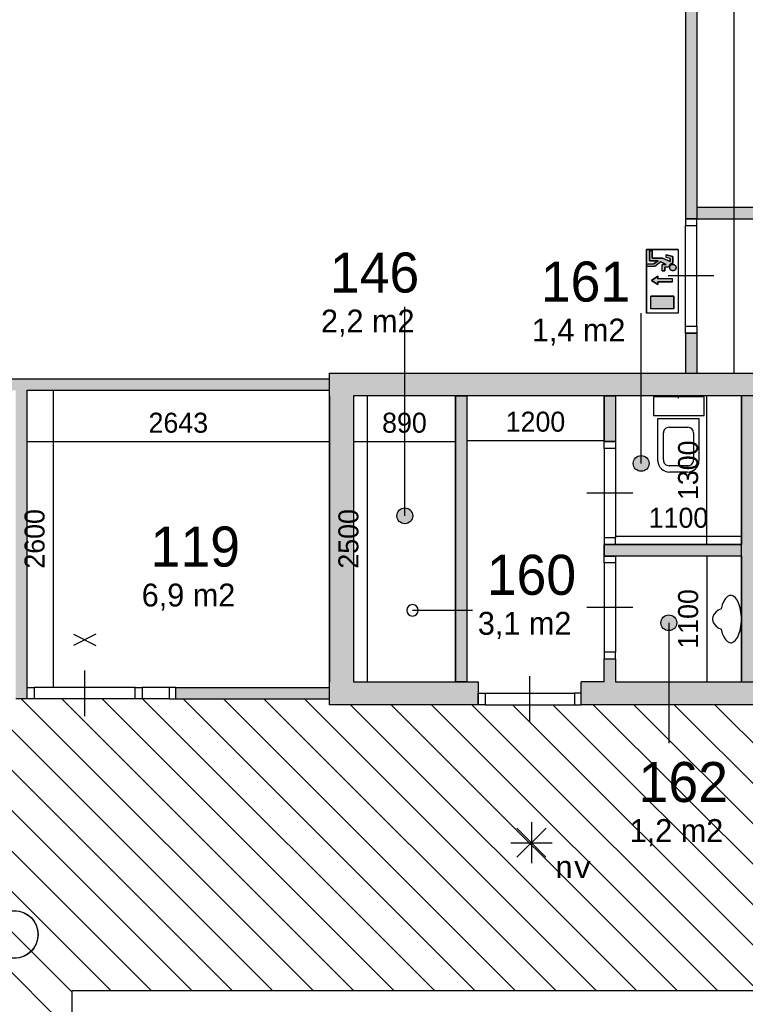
# Model space of a CAD drawing. Extents: x 126249 to 198477, y 373 to 102273.
# Tile 48 of 54: x 156491 to 162833, y 85053 to 93663. Entities that reach past the tile are written whole.
import ezdxf
from ezdxf.enums import TextEntityAlignment as Align

# ---------------------------------------------------------------- set-up
doc = ezdxf.new("R2010")
doc.units = 0
doc.header["$MEASUREMENT"] = 0
doc.header["$PDMODE"] = 35
doc.header["$PDSIZE"] = -0.5
doc.layers.get('0').update_dxf_attribs({"linetype": 'CONTINUOUS'})
doc.layers.get('DEFPOINTS').update_dxf_attribs({"linetype": 'CONTINUOUS'})
for name, color, linetype in [('AA$1A---_ARCEER', 252, 'CONTINUOUS'), ('AL22----_BINNENWAND', 252, 'CONTINUOUS'), ('AL32----_BINNENKOZIJN', 252, 'CONTINUOUS'), ('AL74----_INRSANITAIR', 252, 'CONTINUOUS'), ('AM$1A---_MAATVOERING', 252, 'CONTINUOUS'), ('Brandweer', 252, 'CONTINUOUS'), ('LAYER01', 252, 'CONTINUOUS'), ('M2', 252, 'CONTINUOUS'), ('UNUSEDHATCH', 252, 'CONTINUOUS')]:
    doc.layers.add(name, color=color, linetype=linetype)
doc.styles.add('B-01', font='b-gbp')
doc.styles.add('MONOTXT', font='MONOTXT')
doc.dimstyles.new('BBA_STAND', dxfattribs={"dimtxt": 175, "dimasz": 1, "dimexe": 1, "dimexo": 0.001, "dimgap": 75, "dimtad": 1, "dimdec": 0, "dimzin": 0, "dimdsep": 46, "dimtxsty": 'B-01', "dimblk": 'NONE', "dimblk1": 'NONE', "dimblk2": 'PIJL1', "dimcen": 1, "dimse1": 1, "dimse2": 1, "dimclrd": 256, "dimclre": 1, "dimclrt": 256, "dimadec": 0, "dimazin": 0, "dimtfac": 1, "dimtdec": 0, "dimtmove": 0, "dimatfit": 0, "dimldrblk": 'PIJL1', "dimfxl": 1, "dimtolj": 1, "dimtzin": 0, "dimarcsym": 0})

# ---------------------------------------------------------------- blocks, each defined once
blk = doc.blocks.new('*D45')
at = {"layer": 'AM$1A---_MAATVOERING', "lineweight": -2, "transparency": 16777216}
blk.add_line((162736.4, 90573.5), (162736.4, 98573.2), dxfattribs=at)
at = {"layer": 'DEFPOINTS', "color": 0, "transparency": 16777216}
for p in [(162736.4, 98573.2), (164383, 98573.2), (162928.4, 90573.5)]:
    blk.add_point(p, dxfattribs=at)
at = {"layer": 'AM$1A---_MAATVOERING', "transparency": 16777216, "insert": (162573.9, 94573.3), "char_height": 175, "attachment_point": 5, "rotation": 90, "style": 'B-01'}
blk.add_mtext('\\A1;8000', dxfattribs=at)
blk = doc.blocks.new('_None')
blk = doc.blocks.new('PIJL1')
at = {"color": 1, "linetype": 'ByBlock'}
blk.add_line((0, 82.6), (0, -82.6), dxfattribs=at)
blk.add_solid([(-100, 16.7), (-100, -16.7), (0, 0)], dxfattribs=at)
blk = doc.blocks.new('*D48')
at = {"layer": 'AM$1A---_MAATVOERING', "lineweight": -2, "transparency": 16777216}
blk.add_line((156556.2, 89975.5), (159198.8, 89975.5), dxfattribs=at)
at = {"layer": 'DEFPOINTS', "color": 0, "transparency": 16777216}
for p in [(156556.2, 89975.5), (159198.8, 89975.5), (159198.8, 89975.5)]:
    blk.add_point(p, dxfattribs=at)
at = {"layer": 'AM$1A---_MAATVOERING', "transparency": 16777216, "insert": (157877.5, 90138), "char_height": 175, "attachment_point": 5, "style": 'B-01'}
blk.add_mtext('\\A1;2643', dxfattribs=at)
blk = doc.blocks.new('*D49')
at = {"layer": 'AM$1A---_MAATVOERING', "lineweight": -2, "transparency": 16777216}
blk.add_line((156784.4, 90423.5), (156784.4, 87823.5), dxfattribs=at)
at = {"layer": 'DEFPOINTS', "color": 0, "transparency": 16777216}
for p in [(156937.4, 90423.5), (156784.4, 87823.5), (158092.4, 87823.5)]:
    blk.add_point(p, dxfattribs=at)
at = {"layer": 'AM$1A---_MAATVOERING', "transparency": 16777216, "insert": (156621.9, 89123.5), "char_height": 175, "attachment_point": 5, "rotation": 90, "style": 'B-01'}
blk.add_mtext('\\A1;2600', dxfattribs=at)
blk = doc.blocks.new('*D50')
at = {"layer": 'AM$1A---_MAATVOERING', "lineweight": -2, "transparency": 16777216}
blk.add_line((159527.4, 90373.5), (159527.4, 87873.5), dxfattribs=at)
at = {"layer": 'DEFPOINTS', "color": 0, "transparency": 16777216}
for p in [(159673.4, 90373.5), (159527.4, 87873.5), (159673.4, 87873.5)]:
    blk.add_point(p, dxfattribs=at)
at = {"layer": 'AM$1A---_MAATVOERING', "transparency": 16777216, "insert": (159364.9, 89123.5), "char_height": 175, "attachment_point": 5, "rotation": 90, "style": 'B-01'}
blk.add_mtext('\\A1;2500', dxfattribs=at)
blk = doc.blocks.new('*D51')
at = {"layer": 'AM$1A---_MAATVOERING', "lineweight": -2, "transparency": 16777216}
blk.add_line((159408.8, 89975.5), (160298.8, 89975.5), dxfattribs=at)
at = {"layer": 'DEFPOINTS', "color": 0, "transparency": 16777216}
for p in [(160298.8, 89975.5), (159408.8, 89667.5), (160298.8, 89667.5)]:
    blk.add_point(p, dxfattribs=at)
at = {"layer": 'AM$1A---_MAATVOERING', "transparency": 16777216, "insert": (159853.8, 90138), "char_height": 175, "attachment_point": 5, "style": 'B-01'}
blk.add_mtext('\\A1;890', dxfattribs=at)
blk = doc.blocks.new('*D52')
at = {"layer": 'AM$1A---_MAATVOERING', "lineweight": -2, "transparency": 16777216}
blk.add_line((160398.8, 89984.5), (161598.8, 89984.5), dxfattribs=at)
at = {"layer": 'DEFPOINTS', "color": 0, "transparency": 16777216}
for p in [(161598.8, 90173.5), (161598.8, 89984.5), (160398.8, 89489.5)]:
    blk.add_point(p, dxfattribs=at)
at = {"layer": 'AM$1A---_MAATVOERING', "transparency": 16777216, "insert": (160998.8, 90147), "char_height": 175, "attachment_point": 5, "style": 'B-01'}
blk.add_mtext('\\A1;1200', dxfattribs=at)
blk = doc.blocks.new('*D53')
at = {"layer": 'AM$1A---_MAATVOERING', "lineweight": -2, "transparency": 16777216}
blk.add_line((162496.4, 89073.5), (162496.4, 90373.5), dxfattribs=at)
at = {"layer": 'DEFPOINTS', "color": 0, "transparency": 16777216}
for p in [(162496.4, 90373.5), (162593.4, 90373.5), (162593.4, 89073.5)]:
    blk.add_point(p, dxfattribs=at)
at = {"layer": 'AM$1A---_MAATVOERING', "transparency": 16777216, "insert": (162333.9, 89723.5), "char_height": 175, "attachment_point": 5, "rotation": 90, "style": 'B-01'}
blk.add_mtext('\\A1;1300', dxfattribs=at)
blk = doc.blocks.new('*D54')
at = {"layer": 'AM$1A---_MAATVOERING', "lineweight": -2, "transparency": 16777216}
blk.add_line((162798.8, 89144.5), (161698.8, 89144.5), dxfattribs=at)
at = {"layer": 'DEFPOINTS', "color": 0, "transparency": 16777216}
for p in [(161698.8, 89212.5), (162798.8, 89212.5), (161698.8, 89144.5)]:
    blk.add_point(p, dxfattribs=at)
at = {"layer": 'AM$1A---_MAATVOERING', "transparency": 16777216, "insert": (162248.8, 89307), "char_height": 175, "attachment_point": 5, "style": 'B-01'}
blk.add_mtext('\\A1;1100', dxfattribs=at)
blk = doc.blocks.new('*D55')
at = {"layer": 'AM$1A---_MAATVOERING', "lineweight": -2, "transparency": 16777216}
blk.add_line((162496.4, 88973.5), (162496.4, 87873.5), dxfattribs=at)
at = {"layer": 'DEFPOINTS', "color": 0, "transparency": 16777216}
for p in [(162499.4, 88973.5), (162496.4, 87873.5), (162499.4, 87873.5)]:
    blk.add_point(p, dxfattribs=at)
at = {"layer": 'AM$1A---_MAATVOERING', "transparency": 16777216, "insert": (162333.9, 88423.5), "char_height": 175, "attachment_point": 5, "rotation": 90, "style": 'B-01'}
blk.add_mtext('\\A1;1100', dxfattribs=at)

msp = doc.modelspace()

# ---------------------------------------------------------------- hatches: boundary and pattern name
at = {"layer": 'AA$1A---_ARCEER'}
h = msp.add_hatch(color=256, dxfattribs=at)
h.paths.add_polyline_path([(165948.8, 92023.5), (162408.8, 92023.5), (162408.8, 91923.5), (165948.8, 91923.5)])
h.paths.add_polyline_path([(169498.8, 92023.5), (167048.8, 92023.5), (167048.8, 91923.5), (169498.8, 91923.5)])
h = msp.add_hatch(dxfattribs=at)
h.set_pattern_fill('ANSI31', color=256, scale=2000, angle=270, style=0)
h.set_pattern_definition([(315, (118716.53, 0), (176.7767, 176.7767), [])])
h.paths.add_polyline_path([(165248.8, 87673.5), (165248.8, 87673.7), (165189.1, 87673.7), (164408.8, 87673.5), (164348.8, 87673.5), (161399.4, 87673.5), (161339.1, 87673.5), (160558.5, 87673.2), (160498.5, 87673.2), (160498.5, 87673.5), (159198.3, 87673.5), (159198.3, 87723.5), (157856.2, 87723.5), (157856.2, 87723.7), (157796.4, 87723.7), (157561.2, 87723.7), (157501.4, 87723.7), (156616.9, 87723.7), (156556.2, 87723.7), (156556.2, 87723.5), (156455.2, 87723.5), (156455.2, 87723.7), (156395.4, 87723.7), (155510.9, 87723.7), (155451.2, 87723.7), (155215.9, 87723.7), (155156.2, 87723.7), (155156.2, 87723.5), (153298.9, 87723.5), (153298.9, 90423.7), (153238.1, 90423.7), (152353.6, 90423.7), (152293.8, 90423.7), (152058.6, 90423.7), (151998.8, 90423.7), (151598.8, 90423.7), (151598.8, 89873.5), (151598.8, 89813.7), (151598.8, 88928.5), (151598.8, 88868.7), (151598.8, 88632.5), (151598.8, 88572.8), (151598.8, 88073.5), (151833.8, 88073.5), (151848.8, 88058.5), (151848.8, 87488.5), (151833.8, 87473.5), (151598.8, 87473.5), (151598.8, 85073.5), (151598.8, 85013.7), (151598.8, 84128.5), (151598.8, 84068.7), (151598.8, 83833.2), (151598.8, 83773.5), (151598.8, 82673.5), (151833.8, 82673.5), (151848.8, 82658.5), (151848.8, 82423.2), (151909.6, 82423.2), (152794.1, 82423.2), (152853.8, 82423.2), (153089.1, 82423.2), (153148.8, 82423.2), (153148.8, 82423.5), (155198.8, 82423.5), (155198.8, 74323.5), (156448.8, 74323.5), (156508.8, 74323.5), (157289.1, 74323.5), (157348.8, 74323.5), (157348.8, 74373.5), (159748.8, 74373.5), (159748.8, 73573.5), (159748.8, 73513.5), (159748.8, 72633.2), (159748.8, 72573.5), (159808.6, 72573.5), (161335.3, 72573.5), (161395.1, 72573.5), (162019.1, 72573.5), (162078.8, 72573.5), (166078.8, 72573.5), (166078.8, 71623.2), (166138.6, 71623.2), (167019.8, 71623.2), (167083.7, 71623.2), (167333.5, 71623.2), (167393.2, 71623.2), (167639.1, 71623.2), (167698.8, 71623.2), (167698.8, 73973.5), (167463.8, 73973.5), (167448.8, 73988.5), (167448.8, 74558.5), (167463.8, 74573.5), (167698.8, 74573.5), (167698.8, 75573.5), (167698.8, 75633.2), (167698.8, 75868.5), (167698.8, 75928.2), (167698.8, 76813.7), (167698.8, 76873.5), (167698.8, 82073.5), (167463.8, 82073.5), (167448.8, 82088.5), (167448.8, 82658.5), (167463.8, 82673.5), (167698.8, 82673.5), (167698.8, 85973.5), (167798.8, 85973.5), (169618.8, 85973.5), (169618.8, 86373.5), (169618.8, 86433.2), (169618.8, 86668.5), (169618.8, 86728.2), (169618.8, 87613.7), (169618.8, 87673.5), (167048.8, 87673.5), (167048.8, 87773.7), (166989.1, 87773.7), (166008.8, 87773.5), (165948.8, 87773.5), (165948.8, 87673.5)])
h.paths.add_polyline_path([(166048.8, 82373.5), (166048.8, 76273.5), (159448.8, 76273.5), (156948.8, 78773.5), (156948.8, 85173.5), (163248.8, 85173.5)], flags=16)
at = {"layer": 'Brandweer'}
h = msp.add_hatch(color=256, dxfattribs=at)
h.paths.add_polyline_path([(162200, 91592.9), (162139.9, 91607.9), (162139.9, 91584.1), (162176.9, 91574.9), (162176.9, 91547.9), (162108.5, 91579), (162019.7, 91579), (162019.7, 91643.8), (161996.6, 91643.8), (161996.6, 91555.9), (162070.5, 91555.9), (162034.9, 91528.2), (161973.4, 91528.2), (161973.4, 91505.1), (162042.8, 91505.1), (162094.1, 91545), (162141.1, 91523.5), (162107.5, 91523.5), (162107.5, 91468.1), (162130.7, 91468.1), (162130.7, 91500.4), (162163.8, 91500.4), (162164.7, 91503.4), (162164.9, 91503.9), (162165.2, 91505.3), (162165.8, 91507.2), (162166.3, 91508.8), (162167.9, 91512.4), (162169.1, 91514.3), (162169.4, 91515), (162171.6, 91518.2), (162173.8, 91520.6), (162174, 91520.8), (162176, 91522.8), (162177.6, 91524.1), (162178, 91524.5), (162180.2, 91526), (162183.3, 91527.8), (162183.6, 91527.9), (162186.4, 91529.3), (162189.1, 91530.2), (162191.7, 91530.9), (162193.2, 91531.2), (162193.6, 91531.4), (162200, 91531.9)])
h.paths.add_polyline_path([(162227.2, 91501.4), (162227.1, 91501.5), (162225.4, 91507.1), (162225.3, 91507.2), (162223.2, 91511), (162223.2, 91511.1), (162220.3, 91514.7), (162220.1, 91514.9), (162217.8, 91517.1), (162217.7, 91517.2), (162213.9, 91519.8), (162213.8, 91519.9), (162208.8, 91522.1), (162208.6, 91522.2), (162204.1, 91523.2), (162201.4, 91523.5), (162201.3, 91523.5), (162196.8, 91523.4), (162196.6, 91523.3), (162194, 91522.9), (162193.9, 91522.9), (162189.8, 91521.6), (162189.7, 91521.5), (162186.5, 91520), (162186.3, 91519.9), (162182.5, 91517.3), (162179.1, 91514), (162179, 91513.9), (162176.7, 91510.9), (162176.6, 91510.7), (162174.9, 91507.6), (162174.8, 91507.5), (162173.3, 91503.4), (162173.3, 91503.2), (162172.3, 91497.2), (162172.3, 91497.2), (162172.8, 91490.5), (162172.8, 91490.5), (162174, 91486.2), (162174, 91486.1), (162176.1, 91481.8), (162176.1, 91481.7), (162177.9, 91479), (162178, 91478.9), (162182.1, 91474.6), (162182.2, 91474.5), (162186.4, 91471.6), (162186.6, 91471.5), (162189.8, 91470), (162190.1, 91469.9), (162195.5, 91468.4), (162195.7, 91468.4), (162199, 91468.1), (162199.3, 91468.1), (162203.2, 91468.3), (162203.5, 91468.3), (162209, 91469.6), (162209.2, 91469.6), (162213.3, 91471.5), (162213.5, 91471.6), (162216.9, 91473.8), (162217.1, 91473.9), (162220.3, 91476.9), (162220.4, 91477), (162222.1, 91479), (162222.2, 91479.1), (162223.9, 91481.7), (162224, 91481.8), (162225, 91483.7), (162225, 91483.9), (162226.6, 91487.9), (162226.6, 91488), (162227.7, 91494.1), (162227.7, 91494.2)])
h.paths.add_polyline_path([(162197.1, 91397.8), (162067.6, 91397.8), (162067.6, 91420.9), (162012.2, 91383.9), (162067.6, 91347), (162067.6, 91370.1), (162197.1, 91370.1)])
h.paths.add_polyline_path([(162209.3, 91246.1), (162005.8, 91246.1), (162005.8, 91135.1), (162209.3, 91135.1)])
at = {"layer": 'LAYER01'}
for points in [[(161922.6, 89851.9, 1), (161922.6, 89714.3, 1)], [(159856.8, 89393.9, 1), (159856.8, 89256.4, 1)], [(162164.4, 88458.5, 1), (162164.4, 88321, 1)]]:
    msp.add_hatch(color=256, dxfattribs=at).paths.add_polyline_path(points)
at = {"layer": 'UNUSEDHATCH'}
for points in [[(162408.8, 91923.5), (162408.8, 98553.5), (162308.8, 98553.5), (162308.8, 91923.5)], [(162408.8, 90573.5), (162408.8, 90923.5), (162321.9, 90923.5), (162308.8, 90910.4), (162308.8, 90573.5)], [(161698.8, 89973.5), (161698.8, 90373.5), (161598.8, 90373.5), (161598.8, 89973.5)], [(162898.8, 87873.5), (162898.8, 89273.5), (162898.8, 90373.5), (162798.8, 90373.5), (162798.8, 87873.5)], [(162798.8, 88973.5), (162798.8, 89073.5), (161598.8, 89073.5), (161598.8, 88973.5), (161698.8, 88973.5)], [(164348.8, 87673.5), (164348.8, 87773.5), (164348.8, 87873.5), (164248.8, 87873.5), (164248.8, 88373.5), (164148.8, 88373.5), (164148.8, 87873.5), (161698.8, 87873.5), (161698.8, 87872.4), (161698.8, 88073.2), (161649.8, 88073.5), (161598.8, 88073.5), (161598.8, 87873.7), (161399.4, 87873.5), (161399.4, 87673.5)]]:
    msp.add_hatch(color=256, dxfattribs=at).paths.add_polyline_path(points)
h = msp.add_hatch(color=256, dxfattribs=at)
h.paths.add_polyline_path([(159198.8, 90423.5), (159198.8, 90523.5), (154568, 90523.5), (154548.8, 90504.3), (154548.8, 90423.5), (156456.2, 90423.5), (156456.2, 87723.5), (156556.2, 87723.5), (156556.2, 90423.5)])
h.paths.add_polyline_path([(155156.2, 87723.5), (155156.2, 87823.5), (153398.9, 87823.5), (153398.9, 90423.5), (153948.8, 90423.5), (153948.8, 90523.5), (153298.9, 90523.5), (153298.9, 87723.5)])
h.paths.add_polyline_path([(154298.8, 92073.5), (154298.8, 98388.4), (154198.8, 98388.4), (154198.8, 94173.5), (150802.8, 94173.2), (150802.8, 94073.5), (154198.8, 94073.5), (154199.1, 92073.5)])
h.paths.add_polyline_path([(151998.8, 90423.5), (151998.8, 90523.5), (151598.8, 90523.5), (151598.8, 90423.5)])
h.paths.add_polyline_path([(151598.8, 88073.5), (151598.8, 88572.8), (151499.1, 88572.8), (151498.8, 88572.8), (151498.8, 88073.5)])
h.paths.add_polyline_path([(151598.8, 85073.5), (151598.8, 87473.5), (151498.8, 87473.5), (151498.8, 85073.5)])
h.paths.add_polyline_path([(151498.8, 90423.5), (151498.8, 89873.5), (151598.8, 89873.5), (151598.8, 90523.5), (151548.8, 90523.5), (149798.8, 90523.5), (149798.8, 90423.5)])
h = msp.add_hatch(color=256, dxfattribs=at)
h.paths.add_polyline_path([(165949.8, 90373.5), (165949.8, 90473.5), (165948.8, 90473.5), (165948.8, 90573.5), (159198.8, 90573.5), (159198.8, 90373.5), (159198.8, 90373.5), (159198.8, 87873.5), (159198.8, 87673.5), (160498.5, 87673.5), (160498.5, 87773.2), (160498.8, 87773.2), (160498.8, 87873.5), (159408.8, 87873.5), (159408.8, 90373.5)])
h.paths.add_polyline_path([(160398.8, 88498.4), (160398.8, 90373.5), (160298.8, 90373.5), (160298.8, 88498.4)], flags=17)
h.paths.add_polyline_path([(160398.8, 87873.5), (160398.8, 88498.4), (160298.8, 88498.4), (160298.8, 87873.5)], flags=16)
h.paths.add_polyline_path([(159198.8, 87723.5), (159198.8, 87823.5), (157856.2, 87823.5), (157856.2, 87723.5)])

# ---------------------------------------------------------------- linework, layer by layer
at = {"layer": 'AA$1A---_ARCEER'}
for p, q in [((162408.8, 92023.5), (165948.8, 92023.5)), ((162408.8, 91923.5), (165948.8, 91923.5))]:
    msp.add_line(p, q, dxfattribs=at)
at = {"layer": 'AL22----_BINNENWAND', "ltscale": 10}
msp.add_line((161598.8, 87873.7), (161399.4, 87873.5), dxfattribs=at)
at = {"layer": 'AL22----_BINNENWAND'}
for points in [[(162308.8, 98553.5), (162308.8, 91923.5)], [(162408.8, 98553.5), (162408.8, 91923.5)], [(162308.8, 91923.5), (162408.8, 91923.5)], [(162308.8, 90923.5), (162408.8, 90923.5)], [(162308.8, 90923.5), (162308.8, 90573.5)], [(162408.8, 90923.5), (162408.8, 90573.5)], [(154548.8, 90523.5), (159198.8, 90523.5)], [(159198.8, 90573.5), (165949.8, 90573.5)], [(159198.8, 90373.5), (159198.8, 90573.5)], [(159198.8, 90423.5), (159198.8, 90523.5)], [(162308.8, 90573.5), (162408.8, 90573.5)], [(156556.2, 90423.5), (159198.8, 90423.5)], [(156556.2, 87723.5), (156556.2, 90423.5)], [(159198.3, 90373.5), (159198.3, 87873.5)], [(159198.8, 90373.5), (159198.8, 87873.5)], [(159198.8, 87873.5), (159198.8, 90373.5)], [(165949.8, 90373.5), (159408.8, 90373.5)], [(159408.8, 90373.5), (159408.8, 87873.5)], [(159408.8, 90373.5), (159408.8, 87873.5)], [(160298.8, 90373.5), (160298.8, 87873.5)], [(160298.8, 87873.5), (160298.8, 90373.5)], [(160298.8, 90373.5), (160398.8, 90373.5)], [(160298.8, 90373.5), (160398.8, 90373.5)], [(160398.8, 90373.5), (160398.8, 87873.5)], [(160398.8, 90373.5), (160398.8, 87873.5)], [(161598.8, 90373.5), (161598.8, 89973.5)], [(161598.8, 89973.5), (161598.8, 90373.5)], [(161598.8, 90373.5), (161698.8, 90373.5)], [(161598.8, 90373.5), (161698.8, 90373.5)], [(161698.8, 90373.5), (161698.8, 89973.5)], [(161698.8, 90373.5), (161698.8, 89973.5)], [(162798.8, 90373.5), (162798.8, 89073.5)], [(162798.8, 87873.5), (162798.8, 90373.5)], [(161598.8, 89973.5), (161698.8, 89973.5)], [(161698.8, 89973.5), (161598.8, 89973.5)], [(161598.8, 89073.5), (161598.8, 88973.5)], [(161598.8, 88973.5), (161598.8, 89073.5)], [(162798.8, 89073.5), (161598.8, 89073.5)], [(161598.8, 89073.5), (162798.8, 89073.5)], [(162798.8, 88973.5), (161598.8, 88973.5)], [(162798.8, 88973.5), (161598.8, 88973.5)], [(162798.8, 88973.5), (162798.8, 87873.5)], [(161598.8, 88073.5), (161698.8, 88073.5)], [(161598.8, 87873.7), (161598.8, 88073.5)], [(161599.8, 88073.7), (161699.8, 88073.2)], [(161698.8, 88073.5), (161698.8, 87873.5)], [(161699.8, 88073.2), (161698.8, 87873.2)], [(157856.2, 87823.5), (159198.8, 87823.5)], [(157856.2, 87723.5), (157856.2, 87823.5)], [(159198.3, 87673.5), (159198.3, 87873.5)], [(159198.8, 87673.5), (159198.8, 87873.5)], [(159198.8, 87723.5), (159198.8, 87823.5)], [(159408.8, 87873.5), (160498.8, 87873.5)], [(160298.8, 87873.5), (160398.8, 87873.5)], [(160398.8, 87873.5), (160298.8, 87873.5)], [(160498.8, 87873.5), (160498.8, 87673.5)], [(161399.4, 87673.5), (161399.4, 87873.5)], [(161698.8, 87873.5), (164148.8, 87873.5)], [(156556.2, 87723.5), (156456.2, 87723.5)], [(157856.2, 87723.5), (159198.8, 87723.5)], [(160498.8, 87673.5), (159198.8, 87673.5)], [(164348.8, 87673.5), (161399.4, 87673.5)], [(156948.8, 85173.5), (163248.8, 85173.5)], [(156948.8, 78773.5), (156948.8, 85173.5)]]:
    msp.add_lwpolyline(points, dxfattribs=at)
at = {"layer": 'AL32----_BINNENKOZIJN'}
for points in [[(162308.8, 91923.5), (162308.8, 91863.7), (162408.6, 91863.7), (162408.6, 91923.5)], [(162308.8, 90923.5), (162308.8, 90983.5), (162408.8, 90983.5), (162408.8, 90923.5)], [(161698.8, 89973.5), (161698.8, 89913.5), (161598.8, 89913.5), (161598.8, 89973.5)], [(161698.8, 89073.5), (161698.8, 89133.2), (161599.1, 89133.2), (161599.1, 89073.5)], [(161698.8, 88973.5), (161698.8, 88913.5), (161598.8, 88913.5), (161598.8, 88973.5)], [(161698.8, 88073.5), (161698.8, 88133.2), (161599.1, 88133.2), (161599.1, 88073.5)], [(156557.2, 87823.5), (156616.9, 87823.5), (156616.9, 87723.7), (156557.2, 87723.7)], [(157501.4, 87823.5), (157561.2, 87823.5), (157561.2, 87723.7), (157501.4, 87723.7)], [(157856.2, 87823.5), (157796.4, 87823.5), (157796.4, 87723.7), (157856.2, 87723.7)], [(160498.5, 87773.2), (160558.5, 87773.2), (160558.5, 87673.2), (160498.5, 87673.2)], [(161398.8, 87773.2), (161339.1, 87773.2), (161339.1, 87673.5), (161398.8, 87673.5)]]:
    msp.add_lwpolyline(points, close=True, dxfattribs=at)
for points in [[(162308.8, 90983.5), (162308.8, 91863.7)], [(162408.8, 90983.5), (162408.6, 91863.7)], [(162558.8, 91423.6), (162358.8, 91423.6), (162158.8, 91423.6)], [(161598.8, 89913.5), (161599.1, 89133.2)], [(161698.8, 89913.5), (161698.8, 89133.2)], [(161848.8, 89523.3), (161648.8, 89523.3), (161448.8, 89523.3)], [(161598.8, 88913.5), (161599.1, 88133.2)], [(161698.8, 88913.5), (161698.8, 88133.2)], [(161848.8, 88523.3), (161648.8, 88523.3), (161448.8, 88523.3)], [(157059.2, 87573.6), (157059.2, 87773.6), (157059.2, 87973.6)], [(160948.8, 87523.3), (160948.8, 87723.3), (160948.8, 87923.3)], [(157501.4, 87823.5), (156616.9, 87823.5)], [(157796.4, 87823.5), (157561.2, 87823.5)], [(160558.5, 87773.2), (161339.1, 87773.2)], [(157501.4, 87723.7), (156616.9, 87723.7)], [(157796.4, 87723.7), (157561.2, 87723.7)], [(160558.5, 87673.2), (161339.1, 87673.5)]]:
    msp.add_lwpolyline(points, dxfattribs=at)
at = {"layer": 'AL74----_INRSANITAIR'}
msp.add_lwpolyline([(162030.8, 90201.5), (162474.8, 90201.5), (162474.8, 90366.5), (162030.8, 90366.5)], close=True, dxfattribs=at)
msp.add_lwpolyline([(162030.8, 90201.5), (162474.8, 90201.5), (162474.8, 90366.5), (162030.8, 90366.5)], close=True, dxfattribs=at)
for points in [[(162248.8, 90353.5), (162248.8, 90373.5)], [(162248.8, 90353.5), (162248.8, 90373.5)], [(162069.8, 89806.5), (162069.8, 90176.5)], [(162069.8, 89806.5), (162069.8, 90176.5)], [(162069.8, 90176.5), (162427.8, 90176.5), (162427.8, 89806.5)], [(162069.8, 90176.5), (162427.8, 90176.5), (162427.8, 89806.5)], [(162166.8, 90099.5), (162330.8, 90099.5)], [(162166.8, 90099.5), (162330.8, 90099.5)], [(162116.8, 89813.5), (162116.8, 90049.5)], [(162116.8, 89813.5), (162116.8, 90049.5)], [(162380.8, 90049.5), (162380.8, 89813.5)], [(162380.8, 90049.5), (162380.8, 89813.5)], [(162330.8, 89763.5), (162166.8, 89763.5)], [(162330.8, 89763.5), (162166.8, 89763.5)], [(162327.8, 89706.5), (162169.8, 89706.5)], [(162327.8, 89706.5), (162169.8, 89706.5)], [(162622.5, 88512.4), (162596.8, 88499.3), (162575.7, 88483.1), (162559.9, 88464.3), (162550.1, 88443.8), (162546.8, 88422.5), (162550.1, 88401.1), (162559.9, 88380.6), (162575.7, 88361.9), (162596.8, 88345.6), (162622.5, 88332.5)]]:
    msp.add_lwpolyline(points, dxfattribs=at)
for points in [[(162166.8, 90099.5, 0.414214), (162116.8, 90049.5)], [(162166.8, 90099.5, 0.414214), (162116.8, 90049.5)], [(162380.8, 90049.5, 0.414213), (162330.8, 90099.5)], [(162380.8, 90049.5, 0.414213), (162330.8, 90099.5)], [(162069.8, 89806.5, 0.414214), (162169.8, 89706.5)], [(162069.8, 89806.5, 0.414214), (162169.8, 89706.5)], [(162116.8, 89813.5, 0.414214), (162166.8, 89763.5)], [(162116.8, 89813.5, 0.414214), (162166.8, 89763.5)], [(162327.8, 89706.5, 0.414214), (162427.8, 89806.5)], [(162327.8, 89706.5, 0.414214), (162427.8, 89806.5)], [(162330.8, 89763.5, 0.414214), (162380.8, 89813.5)], [(162330.8, 89763.5, 0.414214), (162380.8, 89813.5)], [(162622.4, 88332.6), (162632, 88297.4), (162644.6, 88267.1), (162659.6, 88243), (162676.5, 88226.1), (162694.5, 88216.9, 0.110088), (162713, 88215.8), (162731.2, 88223), (162748.4, 88238.1), (162763.9, 88260.5), (162777.1, 88289.3), (162787.5, 88323.4), (162794.7, 88361.4), (162798.4, 88401.8), (162798.4, 88443.1), (162794.7, 88483.5), (162787.5, 88521.6), (162777.1, 88555.7), (162763.9, 88584.5), (162748.4, 88606.9), (162731.2, 88621.9), (162713, 88629.1, 0.110094), (162694.5, 88628), (162676.5, 88618.9), (162659.6, 88601.9), (162644.6, 88577.8), (162632, 88547.5), (162622.4, 88512.3)]]:
    msp.add_lwpolyline(points, format="xyb", dxfattribs=at)
at = {"layer": 'Brandweer'}
for p, q in [((162246.3, 91653, 2600), (161968.8, 91653, 2600)), ((161968.8, 91653, 2600), (161968.8, 91098.1, 2600)), ((162019.7, 91643.8, 2600), (161996.6, 91643.8, 2600)), ((161996.6, 91643.8, 2600), (161996.6, 91555.9, 2600)), ((162019.7, 91579, 2600), (162019.7, 91643.8, 2600)), ((162246.3, 91653, 2600), (162246.3, 91098.1, 2600)), ((161973.4, 91528.2, 2600), (162034.9, 91528.2, 2600)), ((161973.4, 91505.1, 2600), (161973.4, 91528.2, 2600)), ((161996.6, 91555.9, 2600), (162070.5, 91555.9, 2600)), ((162108.5, 91579, 2600), (162019.7, 91579, 2600)), ((162070.5, 91555.9, 2600), (162034.9, 91528.2, 2600)), ((162094.2, 91545.1, 2600), (162042.8, 91505.1, 2600)), ((162141.1, 91523.5, 2600), (162094.1, 91545, 2600)), ((162176.9, 91547.9, 2600), (162108.5, 91579, 2600)), ((162200, 91592.9, 2600), (162139.9, 91607.9, 2600)), ((162139.9, 91584.1, 2600), (162139.9, 91607.9, 2600)), ((162176.9, 91574.9, 2600), (162139.9, 91584.1, 2600)), ((162176.9, 91574.9, 2600), (162176.9, 91547.9, 2600)), ((162200, 91531.9, 2600), (162200, 91592.9, 2600)), ((162042.8, 91505.1, 2600), (161973.4, 91505.1, 2600)), ((162141.1, 91523.5, 2600), (162107.5, 91523.5, 2600)), ((162107.5, 91468.1, 2600), (162107.5, 91523.5, 2600)), ((162107.5, 91468.1, 2600), (162130.7, 91468.1, 2600)), ((162130.7, 91468.1, 2600), (162130.7, 91500.4, 2600)), ((162164.2, 91500.4, 2600), (162130.7, 91500.4, 2600)), ((162012.2, 91383.9, 2600), (162067.6, 91420.9, 2600)), ((162067.6, 91347, 2600), (162012.2, 91383.9, 2600)), ((162067.6, 91420.9, 2600), (162067.6, 91397.8, 2600)), ((162197.1, 91397.8, 2600), (162067.6, 91397.8, 2600)), ((162197.1, 91370.1, 2600), (162067.6, 91370.1, 2600)), ((162067.6, 91370.1, 2600), (162067.6, 91347, 2600)), ((162005.8, 91135.1, 2600), (162005.8, 91246.1, 2600)), ((162209.3, 91246.1, 2600), (162005.8, 91246.1, 2600)), ((162209.3, 91135.1, 2600), (162209.3, 91246.1, 2600)), ((162246.3, 91098.1, 2600), (161968.8, 91098.1, 2600)), ((162209.3, 91135.1, 2600), (162005.8, 91135.1, 2600)), ((160963.5, 86647.2, 2600), (160963.5, 86287.4, 2600)), ((160836.3, 86338.8, 2600), (161092, 86594.5, 2600)), ((160836.3, 86594.5, 2600), (161090.7, 86340.1, 2600)), ((160782.6, 86466.4, 2600), (161144.3, 86466.4, 2600))]:
    msp.add_line(p, q, dxfattribs=at)
at = {"layer": 'Brandweer', "elevation": 2600}
for points in [[(161968.8, 91653), (162246.3, 91653), (162246.3, 91098.1), (161968.8, 91098.1), (161968.8, 91653)], [(161996.6, 91643.8), (162019.7, 91643.8), (162019.7, 91579), (162108.5, 91579), (162176.9, 91547.9), (162176.9, 91574.9), (162139.9, 91584.1), (162139.9, 91607.9), (162200, 91592.9), (162200, 91531.9), (162194.2, 91531.4), (162191.7, 91530.9), (162189.1, 91530.2), (162186.4, 91529.3), (162182.9, 91527.6), (162180.2, 91526), (162178.3, 91524.7), (162176, 91522.8), (162174.1, 91521), (162171.6, 91518.2), (162169.7, 91515.4), (162167.9, 91512.4), (162166.6, 91509.4), (162165.2, 91505.3), (162164.5, 91502.4), (162163.8, 91500.4), (162130.7, 91500.4), (162130.7, 91468.1), (162107.5, 91468.1), (162107.5, 91523.5), (162141.1, 91523.5), (162094.1, 91545), (162042.8, 91505.1), (161973.4, 91505.1), (161973.4, 91528.2), (162034.9, 91528.2), (162070.5, 91555.9), (161996.6, 91555.9), (161996.6, 91643.8)], [(162200, 91531.9), (162199.6, 91531.9), (162199.2, 91531.9), (162198.8, 91531.9), (162198.4, 91531.9), (162198, 91531.9), (162197.6, 91531.8), (162197.2, 91531.8), (162196.8, 91531.8), (162196.4, 91531.7), (162195.9, 91531.7), (162195.5, 91531.6), (162195.1, 91531.6), (162194.7, 91531.5), (162194.3, 91531.5), (162193.9, 91531.4), (162193.5, 91531.3), (162193.1, 91531.3), (162192.7, 91531.2), (162192.3, 91531.1), (162191.9, 91531), (162191.5, 91530.9), (162191.1, 91530.8), (162190.8, 91530.7), (162190.4, 91530.6), (162190, 91530.5), (162189.6, 91530.4), (162189.2, 91530.3), (162188.8, 91530.1), (162188.4, 91530), (162188, 91529.9), (162187.6, 91529.7), (162187.3, 91529.6), (162186.9, 91529.5), (162186.5, 91529.3), (162186.1, 91529.2), (162185.8, 91529), (162185.4, 91528.8), (162185, 91528.7), (162184.6, 91528.5), (162184.3, 91528.3), (162183.9, 91528.1), (162183.5, 91528), (162183.2, 91527.8), (162182.8, 91527.6), (162182.5, 91527.4), (162182.1, 91527.2), (162181.8, 91527), (162181.4, 91526.8), (162181.1, 91526.6), (162180.7, 91526.3), (162180.4, 91526.1), (162180, 91525.9), (162179.7, 91525.7), (162179.4, 91525.4), (162179, 91525.2), (162178.7, 91525), (162178.4, 91524.7), (162178.1, 91524.5), (162177.7, 91524.2), (162177.4, 91524), (162177.1, 91523.7), (162176.8, 91523.5), (162176.5, 91523.2), (162176.2, 91522.9), (162175.9, 91522.7), (162175.6, 91522.4), (162175.3, 91522.1), (162175, 91521.8), (162174.7, 91521.5), (162174.4, 91521.3), (162174.1, 91521), (162173.8, 91520.7), (162173.5, 91520.4), (162173.3, 91520.1), (162173, 91519.8), (162172.7, 91519.5), (162172.5, 91519.2), (162172.2, 91518.8), (162171.9, 91518.5), (162171.7, 91518.2), (162171.4, 91517.9), (162171.2, 91517.6), (162170.9, 91517.2), (162170.7, 91516.9), (162170.5, 91516.6), (162170.2, 91516.2), (162170, 91515.9), (162169.8, 91515.6), (162169.6, 91515.2), (162169.3, 91514.9), (162169.1, 91514.5), (162168.9, 91514.2), (162168.7, 91513.8), (162168.5, 91513.5), (162168.3, 91513.1), (162168.1, 91512.8), (162167.9, 91512.4), (162167.8, 91512.1), (162167.6, 91511.7), (162167.4, 91511.3), (162167.2, 91510.9), (162167.1, 91510.6), (162166.9, 91510.2), (162166.7, 91509.8), (162166.6, 91509.5), (162166.4, 91509.1), (162166.3, 91508.7), (162166.1, 91508.3), (162166, 91507.9), (162165.9, 91507.6), (162165.7, 91507.2), (162165.6, 91506.8), (162165.5, 91506.4), (162165.4, 91506), (162165.3, 91505.6), (162165.1, 91505.2), (162165, 91504.8), (162164.9, 91504.4), (162164.8, 91504), (162164.8, 91503.6), (162164.7, 91503.2), (162164.6, 91502.8), (162164.5, 91502.4), (162164.4, 91502), (162164.4, 91501.6), (162164.3, 91501.2), (162164.2, 91500.8), (162164.2, 91500.4)], [(162219.6, 91476.2), (162218.6, 91475.3), (162217.6, 91474.4), (162216.5, 91473.5), (162215.4, 91472.7), (162214.3, 91472), (162213.1, 91471.3), (162211.9, 91470.7), (162210.6, 91470.2), (162209.4, 91469.7), (162208.1, 91469.3), (162206.8, 91468.9), (162205.4, 91468.6), (162204.1, 91468.4), (162202.7, 91468.2), (162201.4, 91468.1), (162200, 91468.1), (162198.6, 91468.1), (162197.3, 91468.2), (162195.9, 91468.4), (162194.6, 91468.6), (162193.3, 91468.9), (162192, 91469.3), (162190.7, 91469.7), (162189.4, 91470.2), (162188.2, 91470.7), (162186.9, 91471.3), (162185.7, 91472), (162184.6, 91472.7), (162183.5, 91473.5), (162182.4, 91474.4), (162181.4, 91475.3), (162180.4, 91476.2), (162179.5, 91477.2), (162178.6, 91478.2), (162177.7, 91479.3), (162176.9, 91480.4), (162176.2, 91481.5), (162175.5, 91482.7), (162174.9, 91483.9), (162174.4, 91485.2), (162173.9, 91486.5), (162173.5, 91487.8), (162173.1, 91489.1), (162172.8, 91490.4), (162172.6, 91491.7), (162172.4, 91493.1), (162172.3, 91494.4), (162172.3, 91495.8), (162172.3, 91497.2), (162172.4, 91498.5), (162172.6, 91499.9), (162172.8, 91501.2), (162173.1, 91502.5), (162173.5, 91503.9), (162173.9, 91505.2), (162174.4, 91506.4), (162174.9, 91507.7), (162175.5, 91508.9), (162176.2, 91510.1), (162176.9, 91511.2), (162177.7, 91512.3), (162178.6, 91513.4), (162179.5, 91514.4), (162180.4, 91515.4), (162181.4, 91516.4), (162182.4, 91517.3), (162183.5, 91518.1), (162184.6, 91518.9), (162185.7, 91519.6), (162186.9, 91520.3), (162188.2, 91520.9), (162189.4, 91521.4), (162190.7, 91521.9), (162192, 91522.4), (162193.3, 91522.7), (162194.6, 91523), (162195.9, 91523.3), (162197.3, 91523.4), (162198.6, 91523.5), (162200, 91523.6), (162201.4, 91523.5), (162202.7, 91523.4), (162204.1, 91523.3), (162205.4, 91523), (162206.8, 91522.7), (162208.1, 91522.4), (162209.4, 91521.9), (162210.6, 91521.4), (162211.9, 91520.9), (162213.1, 91520.3), (162214.3, 91519.6), (162215.4, 91518.9), (162216.5, 91518.1), (162217.6, 91517.3), (162218.6, 91516.4), (162219.6, 91515.4), (162220.6, 91514.4), (162221.5, 91513.4), (162222.3, 91512.3), (162223.1, 91511.2), (162223.8, 91510.1), (162224.5, 91508.9), (162225.1, 91507.7), (162225.6, 91506.4), (162226.1, 91505.2), (162226.6, 91503.9), (162226.9, 91502.5), (162227.2, 91501.2), (162227.5, 91499.9), (162227.6, 91498.5), (162227.7, 91497.2), (162227.8, 91495.8), (162227.7, 91494.4), (162227.6, 91493.1), (162227.5, 91491.7), (162227.2, 91490.4), (162226.9, 91489.1), (162226.6, 91487.8), (162226.1, 91486.5), (162225.6, 91485.2), (162225.1, 91483.9), (162224.5, 91482.7), (162223.8, 91481.5), (162223.1, 91480.4), (162222.3, 91479.3), (162221.5, 91478.2), (162220.6, 91477.2), (162219.6, 91476.2)], [(162204.1, 91523.2), (162208.7, 91522.1), (162213.9, 91519.8), (162217.7, 91517.1), (162220.3, 91514.8), (162223.2, 91511), (162225.3, 91507.1), (162227.2, 91501.5), (162227.7, 91494.1), (162226.6, 91487.9), (162225, 91483.8), (162223.9, 91481.7), (162222.2, 91479.1), (162220.4, 91476.9), (162217, 91473.9), (162213.4, 91471.5), (162209.1, 91469.6), (162203.4, 91468.3), (162199.2, 91468.1), (162195.6, 91468.4), (162190, 91469.9), (162186.5, 91471.6), (162182.2, 91474.6), (162178, 91478.9), (162176.1, 91481.7), (162174, 91486.2), (162172.8, 91490.5), (162172.3, 91497.2), (162173.3, 91503.3), (162174.9, 91507.5), (162176.7, 91510.8), (162179, 91514), (162182.5, 91517.3), (162186.4, 91520), (162189.7, 91521.6), (162193.9, 91522.9), (162196.7, 91523.4), (162201.3, 91523.5), (162204.1, 91523.2)], [(162197.1, 91370.1), (162197.1, 91397.8), (162067.6, 91397.8), (162067.6, 91420.9), (162012.2, 91383.9), (162067.6, 91347), (162067.6, 91370.1), (162197.1, 91370.1)], [(162005.8, 91246.1), (162209.3, 91246.1), (162209.3, 91135.1), (162005.8, 91135.1), (162005.8, 91246.1)]]:
    msp.add_lwpolyline(points, dxfattribs=at)
msp.add_lwpolyline([(162200, 91531.9), (162193.3, 91531.3), (162183.4, 91527.9), (162177.9, 91524.4), (162174, 91520.8), (162169.2, 91514.7), (162166.1, 91508.3), (162164.7, 91503.4), (162163.8, 91500.4), (162130.7, 91500.4), (162130.7, 91468.1), (162107.5, 91468.1), (162107.5, 91523.5), (162141.1, 91523.5), (162094.1, 91545), (162042.8, 91505.1), (161973.4, 91505.1), (161973.4, 91528.2), (162034.9, 91528.2), (162070.5, 91555.9), (161996.6, 91555.9), (161996.6, 91643.8), (162019.7, 91643.8), (162019.7, 91579), (162108.5, 91579), (162176.9, 91547.9), (162176.9, 91574.9), (162139.9, 91584.1), (162139.9, 91607.9), (162200, 91592.9)], close=True, dxfattribs=at)
at = {"layer": 'Brandweer'}
msp.add_lwpolyline([(159973.8, 88498.4, 1), (159873.8, 88498.4, 1)], format="xyb", close=True, dxfattribs=at)
for points in [[(160447.8, 88498.4), (159923.8, 88498.4)], [(156962.4, 88291.2), (157155.9, 88191.2)], [(157155.9, 88291.2), (156962.4, 88191.2)]]:
    msp.add_lwpolyline(points, dxfattribs=at)
for radius in [209.5, 208.2]:
    msp.add_circle((156442.6, 85664.1), radius, dxfattribs=at)
at = {"layer": 'LAYER01'}
for p, q in [((159856.8, 89325.2), (159856.8, 91151.8)), ((161922.6, 89783.1), (161922.6, 91098.3)), ((162164.4, 88389.8), (162164.4, 87336.2))]:
    msp.add_line(p, q, dxfattribs=at)
for centre in [(161922.6, 89783.1), (159856.8, 89325.2), (162164.4, 88389.8)]:
    msp.add_circle(centre, 68.8, dxfattribs=at)

# ---------------------------------------------------------------- texts
at = {"layer": 'Brandweer', "style": 'MONOTXT'}
msp.add_text('nv', height=185.94, dxfattribs=at).set_placement((161329, 86250.9, 2600), align=Align.MIDDLE)
at = {"layer": 'LAYER01', "style": 'B-01'}
for s, p in [('146', (159202.3, 91277.5)), ('161', (161045.5, 91198.6)), ('119', (157635.5, 88881.4)), ('160', (160573.3, 88634.1)), ('162', (161900.6, 86822.1))]:
    msp.add_text(s, height=350, rotation=0, dxfattribs=at).set_placement(p)
at = {"layer": 'M2', "char_height": 200, "width": 1805, "attachment_point": 1, "style": 'B-01'}
for s, insert in [('2,2 m2', (159124.3, 91128.3)), ('1,4 m2', (160967.5, 91049.4)), ('6,9 m2', (157557.5, 88732.2)), ('3,1 m2', (160495.3, 88484.9)), ('1,2 m2', (161822.6, 86672.8))]:
    msp.add_mtext(s, dxfattribs=dict(at, insert=insert))

# ---------------------------------------------------------------- dimensions: what is measured, and where the dimension line sits
at = {"layer": 'AM$1A---_MAATVOERING'}
for base, p1, p2, picture, middle in [((162736.4, 98573.2), (162928.4, 90573.5), (164383, 98573.2), '*D45', (162573.9, 94573.3)), ((156784.4, 87823.5), (156937.4, 90423.5), (158092.4, 87823.5), '*D49', (156621.9, 89123.5)), ((159527.4, 87873.5), (159673.4, 90373.5), (159673.4, 87873.5), '*D50', (159364.9, 89123.5)), ((162496.4, 90373.5), (162593.4, 89073.5), (162593.4, 90373.5), '*D53', (162333.9, 89723.5)), ((162496.4, 87873.5), (162499.4, 88973.5), (162499.4, 87873.5), '*D55', (162333.9, 88423.5))]:
    dim = msp.add_linear_dim(base=base, p1=p1, p2=p2, angle=270, dimstyle='BBA_STAND', dxfattribs=at)
    dim.commit()
    dim.dimension.update_dxf_attribs({"geometry": picture, "text_midpoint": middle})
for base, p1, p2, picture, middle in [((159198.8, 89975.5), (156556.2, 89975.5), (159198.8, 89975.5), '*D48', (157877.5, 90138)), ((160298.8, 89975.5), (159408.8, 89667.5), (160298.8, 89667.5), '*D51', (159853.8, 90138)), ((161598.8, 89984.5), (160398.8, 89489.5), (161598.8, 90173.5), '*D52', (160998.8, 90147)), ((161698.8, 89144.5), (162798.8, 89212.5), (161698.8, 89212.5), '*D54', (162248.8, 89307))]:
    dim = msp.add_linear_dim(base=base, p1=p1, p2=p2, dimstyle='BBA_STAND', dxfattribs=at)
    dim.commit()
    dim.dimension.update_dxf_attribs({"geometry": picture, "text_midpoint": middle})

doc.saveas('drawing.dxf')
